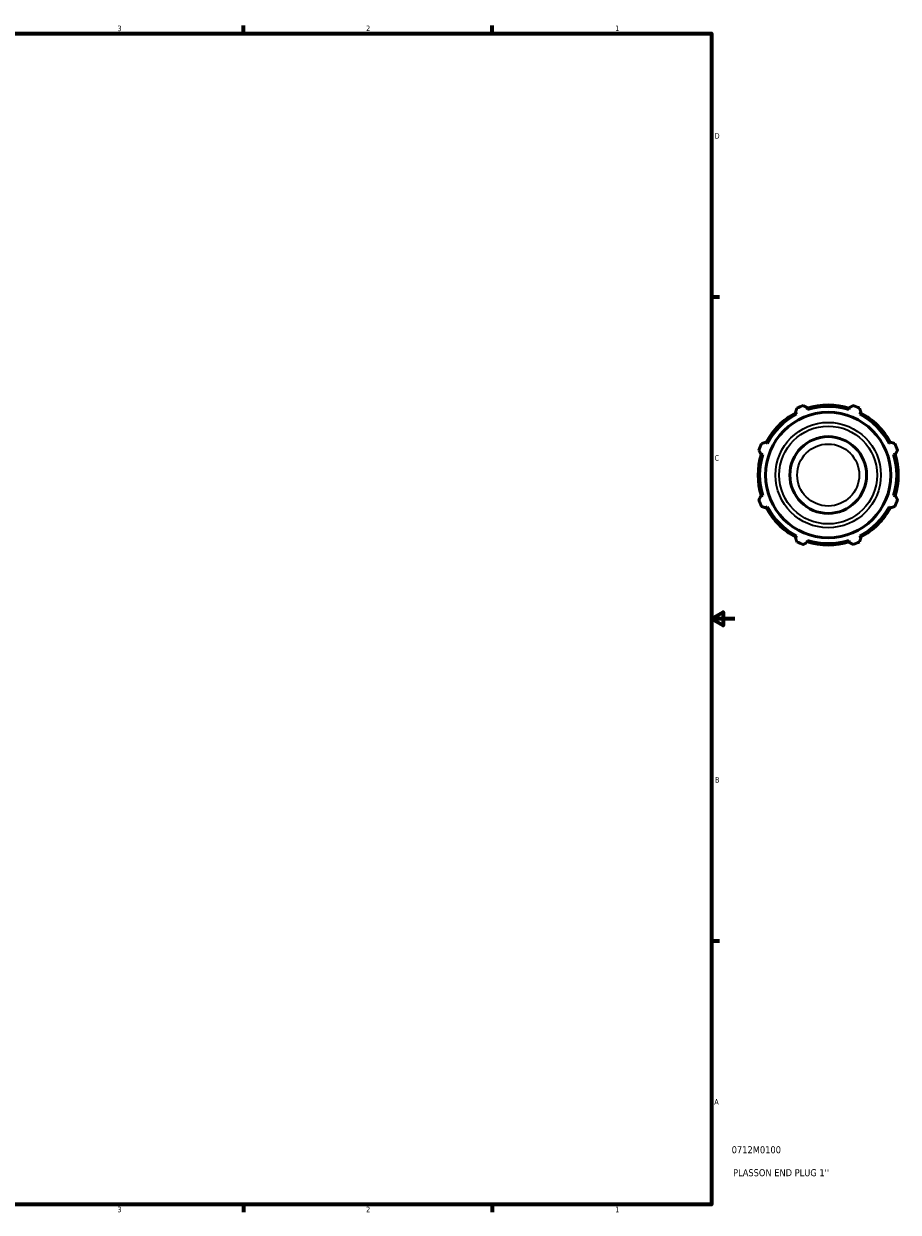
# Model space of a CAD drawing. Header units: inches. Extents: x 0.1 to 42.8, y -9.8 to 31.5.
# Tile 5 of 6: x 21.7 to 36.7, y 0.9 to 21.2. Entities that reach past the tile are written whole.
import ezdxf

# ---------------------------------------------------------------- set-up
doc = ezdxf.new("R2010")
doc.units = ezdxf.units.IN
doc.header["$MEASUREMENT"] = 0
for name, color, linetype, lineweight in [('Border (ANSI)', 7, 'Continuous', 70), ('Title (ANSI)', 7, 'Continuous', 50), ('Visible (ANSI)', 7, 'Continuous', 50), ('Visible Narrow (ANSI)', 7, 'Continuous', 35)]:
    doc.layers.add(name, color=color, linetype=linetype, lineweight=lineweight)
doc.styles.add('Note Text (ANSI)', font='tahoma.ttf')
doc.styles.add('Text Style29', font='tahoma.ttf')

# ---------------------------------------------------------------- blocks, each defined once
blk = doc.blocks.new('Borders Default Border')
at = {"layer": 'Border (ANSI)'}
for p, q in [((25.5, 21), (25.5, 21.134)), ((29.75, 21), (29.75, 21.134)), ((33.5, 16.5), (33.634, 16.5)), ((33.5, 5.5), (33.634, 5.5)), ((25.5, 1), (25.5, 0.866)), ((29.75, 1), (29.75, 0.866))]:
    blk.add_line(p, q, dxfattribs=at)
at = {"layer": 'Border (ANSI)', "flags": 128}
for points in [[(0.5, 1), (0.5, 21), (33.5, 21), (33.5, 1), (0.5, 1)], [(33.9, 11), (33.5, 11), (33.7, 11.115), (33.7, 10.885), (33.5, 11)]]:
    blk.add_lwpolyline(points, dxfattribs=at)
at = {"layer": 'Border (ANSI)', "color": 5, "true_color": 0x0000ff, "char_height": 0.0945, "attachment_point": 7, "style": 'Note Text (ANSI)'}
for s, insert in [('3', (23.346, 21.038)), ('2', (27.596, 21.04)), ('1', (31.854, 21.04)), ('D', (33.553, 19.203)), ('C', (33.552, 13.701)), ('B', (33.558, 8.203)), ('A', (33.547, 2.703)), ('3', (23.346, 0.864)), ('2', (27.596, 0.866)), ('1', (31.854, 0.866))]:
    blk.add_mtext(s, dxfattribs=dict(at, insert=insert))
blk = doc.blocks.new('Title Blocks ANSI - Large')
at = {"layer": 'Title (ANSI)', "color": 5, "true_color": 0x0000ff, "style": 'Text Style29'}
for tag, p in [('PART_NUMBER_001', (0.345, 0.873)), ('DESCRIPTION_001', (0.369, 0.481))]:
    blk.add_attdef(tag, p, '', height=0.12, dxfattribs=at)

msp = doc.modelspace()

# ---------------------------------------------------------------- linework, layer by layer
at = {"layer": 'Visible (ANSI)'}
for p, q in [((34.9362, 14.5307), (34.9536, 14.4971)), ((35.1424, 14.5753), (35.131, 14.6113)), ((35.8585, 14.6113), (35.8471, 14.5753)), ((36.0358, 14.4971), (36.0532, 14.5307)), ((34.4553, 13.9988), (34.4218, 14.0163)), ((36.5676, 14.0163), (36.5341, 13.9988)), ((34.3411, 13.8215), (34.3772, 13.8101)), ((36.6123, 13.8101), (36.6483, 13.8215)), ((34.3772, 13.1054), (34.3411, 13.094)), ((36.6483, 13.094), (36.6123, 13.1054)), ((34.4218, 12.8992), (34.4553, 12.9166)), ((36.5341, 12.9166), (36.5676, 12.8992)), ((34.9536, 12.4183), (34.9362, 12.3848)), ((36.0532, 12.3848), (36.0358, 12.4183)), ((35.131, 12.3041), (35.1424, 12.3402)), ((35.8471, 12.3402), (35.8585, 12.3041))]:
    msp.add_line(p, q, dxfattribs=at)
for radius in [1.071, 0.6555]:
    msp.add_circle((35.4947, 13.4577), radius, dxfattribs=at)
for radius, start, end in [(1.26, 109.79198, 115.20802), (1.197, 72.5, 107.5), (1.1718, 72.5, 107.5), (1.26, 64.79198, 70.20802), (1.197, 117.5, 152.5), (1.1718, 117.5, 152.5), (1.1718, 27.5, 62.5), (1.197, 27.5, 62.5), (1.197, 162.5, 197.5), (1.26, 154.79198, 160.20802), (1.1718, 162.5, 197.5), (1.1718, 342.5, 17.5), (1.26, 19.79198, 25.20802), (1.197, 342.5, 17.5), (1.26, 199.79198, 205.20802), (1.26, 334.79198, 340.20802), (1.197, 207.5, 242.5), (1.1718, 207.5, 242.5), (1.1718, 297.5, 332.5), (1.197, 297.5, 332.5), (1.26, 244.79198, 250.20802), (1.197, 252.5, 287.5), (1.1718, 252.5, 287.5), (1.26, 289.79198, 295.20802)]:
    msp.add_arc((35.4947, 13.4577), radius, start, end, dxfattribs=at)
for points, weights in [([(35.0681, 14.6433), (35.1002, 14.627), (35.131, 14.6113)], [1, 1.00175106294, 1.00268600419]), ([(35.8585, 14.6113), (35.8893, 14.627), (35.9214, 14.6433)], [1.00268600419, 1.00175106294, 1]), ([(34.9362, 14.5307), (34.9469, 14.5635), (34.9581, 14.5977)], [1.00268600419, 1.00175106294, 1]), ([(36.0314, 14.5977), (36.0425, 14.5635), (36.0532, 14.5307)], [1, 1.00175106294, 1.00268600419]), ([(34.3547, 13.9944), (34.3889, 14.0055), (34.4218, 14.0163)], [1, 1.00175106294, 1.00268600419]), ([(36.5676, 14.0163), (36.6005, 14.0055), (36.6347, 13.9944)], [1.00268600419, 1.00175106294, 1]), ([(34.3411, 13.8215), (34.3255, 13.8523), (34.3091, 13.8844)], [1.00268600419, 1.00175106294, 1]), ([(36.6803, 13.8844), (36.664, 13.8523), (36.6483, 13.8215)], [1, 1.00175106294, 1.00268600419]), ([(34.3091, 13.0311), (34.3255, 13.0632), (34.3411, 13.094)], [1, 1.00175106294, 1.00268600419]), ([(36.6483, 13.094), (36.664, 13.0632), (36.6803, 13.0311)], [1.00268600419, 1.00175106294, 1]), ([(34.4218, 12.8992), (34.3889, 12.9099), (34.3547, 12.9211)], [1.00268600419, 1.00175106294, 1]), ([(36.6347, 12.9211), (36.6005, 12.9099), (36.5676, 12.8992)], [1, 1.00175106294, 1.00268600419]), ([(34.9581, 12.3177), (34.9469, 12.3519), (34.9362, 12.3848)], [1, 1.00175106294, 1.00268600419]), ([(36.0532, 12.3848), (36.0425, 12.3519), (36.0314, 12.3177)], [1.00268600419, 1.00175106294, 1]), ([(35.131, 12.3041), (35.1002, 12.2885), (35.0681, 12.2722)], [1.00268600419, 1.00175106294, 1]), ([(35.9214, 12.2722), (35.8893, 12.2885), (35.8585, 12.3041)], [1, 1.00175106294, 1.00268600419])]:
    msp.add_rational_spline(points, weights, degree=2, dxfattribs=at)
at = {"layer": 'Visible Narrow (ANSI)'}
for radius in [0.8998, 0.8357, 0.5295]:
    msp.add_circle((35.4947, 13.4577), radius, dxfattribs=at)

# ---------------------------------------------------------------- block references
msp.add_blockref('Borders Default Border', (0, 0))
msp.add_blockref('Title Blocks ANSI - Large', (33.5, 1)).add_auto_attribs({'PART_NUMBER_001': '0712M0100', 'DESCRIPTION_001': "PLASSON END PLUG 1''"})

doc.saveas('drawing.dxf')
